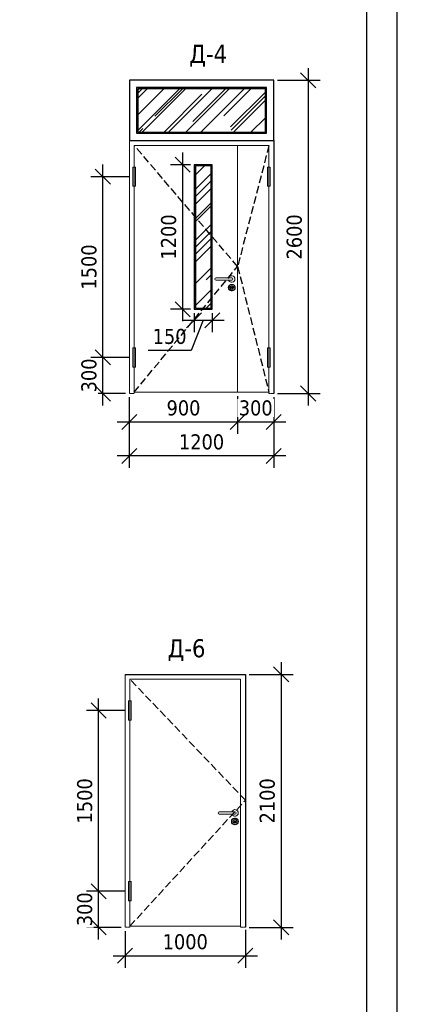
# Model space of a CAD drawing. Header units: millimetres. Extents: x 1112040 to 6903494, y -332921 to -150905.
# Tile 143 of 150: x 2144771 to 2151346, y -230887 to -214540. Entities that reach past the tile are written whole.
import ezdxf

# ---------------------------------------------------------------- set-up
doc = ezdxf.new("R2010")
doc.units = ezdxf.units.MM
doc.linetypes.add('GOST2.303 4', pattern=[7, 5, -2, 0])
doc.linetypes.add('HID', pattern=[0.375, 0.25, -0.125])
doc.layers.add('doors', color=7, linetype='Continuous', lineweight=20)
doc.layers.add('потолок', color=7, linetype='Continuous')
doc.styles.get("Standard").update_dxf_attribs({"font": 'isocpeui.ttf'})
doc.styles.add('Tahoma', font='tahoma.ttf')
doc.styles.add('ГОСТ 2.304', font='CS_Gost2304.shx')
doc.dimstyles.new('СПДС', dxfattribs={"dimscale": 100, "dimtxt": 2.5, "dimasz": 2.5, "dimexe": 2, "dimexo": 0.625, "dimgap": 1, "dimtad": 1, "dimdec": 0, "dimtxsty": 'ГОСТ 2.304', "dimblk": 'OBLIQUE', "dimblk1": 'OBLIQUE', "dimblk2": 'OBLIQUE', "dimcen": 2.5, "dimdle": 2, "dimadec": 0, "dimazin": 2, "dimtfac": 0.75, "dimtdec": 4, "dimtmove": 1, "dimatfit": 3, "dimfxl": 1, "dimtfill": 1, "dimtolj": 1, "dimarcsym": 1})

# ---------------------------------------------------------------- blocks, each defined once
blk = doc.blocks.new('_Oblique')
at = {"color": 0, "linetype": 'ByBlock', "lineweight": -2}
blk.add_line((-0.5, -0.5), (0.5, 0.5), dxfattribs=at)
blk = doc.blocks.new('*D3551')
at = {"color": 0, "lineweight": -2, "ltscale": 75, "transparency": 16777216}
for p, q in [((2146153, -220946), (2146153, -219946)), ((2146589, -220146), (2145953, -220146)), ((2146531, -220746), (2145953, -220746))]:
    blk.add_line(p, q, dxfattribs=at)
at = {"color": 0, "lineweight": 18, "ltscale": 75, "transparency": 16777216, "insert": (2145923, -220446), "char_height": 250, "attachment_point": 5, "rotation": 90, "style": 'Tahoma', "bg_fill": 3, "box_fill_scale": 1.1, "bg_fill_color": 256, "bg_fill_true_color": 13158600, "bg_fill_transparency": 0}
blk.add_mtext('\\A1;300', dxfattribs=at)
at = {"color": 0, "lineweight": -2, "ltscale": 75, "transparency": 16777216, "xscale": 250, "yscale": 250, "zscale": 250}
for p, rotation in [((2146153, -220146), 90), ((2146153, -220746), 270)]:
    blk.add_blockref('_Oblique', p, dxfattribs=dict(at, rotation=rotation))
blk = doc.blocks.new('*D3531')
at = {"color": 0, "lineweight": -2, "ltscale": 75, "transparency": 16777216}
for p, q in [((2146153, -220346), (2146153, -216946)), ((2146589, -217146), (2145953, -217146)), ((2146531, -220146), (2145953, -220146))]:
    blk.add_line(p, q, dxfattribs=at)
at = {"color": 0, "lineweight": -2, "ltscale": 75, "transparency": 16777216, "xscale": 250, "yscale": 250, "zscale": 250}
for p, rotation in [((2146153, -217146), 90), ((2146153, -220146), 270)]:
    blk.add_blockref('_Oblique', p, dxfattribs=dict(at, rotation=rotation))
at = {"color": 0, "lineweight": 18, "ltscale": 75, "transparency": 16777216, "insert": (2145923, -218646), "char_height": 250, "attachment_point": 5, "rotation": 90, "style": 'Tahoma', "bg_fill": 3, "box_fill_scale": 1.1, "bg_fill_color": 256, "bg_fill_true_color": 13158600, "bg_fill_transparency": 0}
blk.add_mtext('\\A1;1500', dxfattribs=at)
blk = doc.blocks.new('*D3532')
at = {"color": 0, "lineweight": -2, "ltscale": 75, "transparency": 16777216}
for p, q in [((2149565, -215346), (2149565, -220946)), ((2149056, -215546), (2149765, -215546)), ((2149056, -220746), (2149765, -220746))]:
    blk.add_line(p, q, dxfattribs=at)
at = {"color": 0, "lineweight": -2, "ltscale": 75, "transparency": 16777216, "xscale": 250, "yscale": 250, "zscale": 250}
for p, rotation in [((2149565, -215546), 90), ((2149565, -220746), 270)]:
    blk.add_blockref('_Oblique', p, dxfattribs=dict(at, rotation=rotation))
at = {"color": 0, "lineweight": 18, "ltscale": 75, "transparency": 16777216, "insert": (2149335, -218146), "char_height": 250, "attachment_point": 5, "rotation": 90, "style": 'Tahoma', "bg_fill": 3, "box_fill_scale": 1.1, "bg_fill_color": 256, "bg_fill_true_color": 13158600, "bg_fill_transparency": 0}
blk.add_mtext('\\A1;2600', dxfattribs=at)
blk = doc.blocks.new('*D3533')
at = {"color": 0, "lineweight": -2, "ltscale": 75, "transparency": 16777216}
for p, q in [((2146593, -220809), (2146593, -221982)), ((2148993, -220809), (2148993, -221982)), ((2149193, -221782), (2146393, -221782))]:
    blk.add_line(p, q, dxfattribs=at)
at = {"color": 0, "lineweight": -2, "ltscale": 75, "transparency": 16777216, "xscale": 250, "yscale": 250, "zscale": 250, "rotation": 180}
blk.add_blockref('_Oblique', (2146593, -221782), dxfattribs=at)
at = {"color": 0, "lineweight": -2, "ltscale": 75, "transparency": 16777216, "xscale": 250, "yscale": 250, "zscale": 250}
blk.add_blockref('_Oblique', (2148993, -221782), dxfattribs=at)
at = {"color": 0, "lineweight": 18, "ltscale": 75, "transparency": 16777216, "insert": (2147793, -221551), "char_height": 250, "attachment_point": 5, "style": 'Tahoma', "bg_fill": 3, "box_fill_scale": 1.1, "bg_fill_color": 256, "bg_fill_true_color": 13158600, "bg_fill_transparency": 0}
blk.add_mtext('\\A1;1200', dxfattribs=at)
blk = doc.blocks.new('*D3534')
at = {"color": 0, "lineweight": -2, "ltscale": 75, "transparency": 16777216}
for p, q in [((2146593, -220809), (2146593, -221417)), ((2148393, -220789), (2148393, -221417)), ((2146393, -221217), (2148593, -221217))]:
    blk.add_line(p, q, dxfattribs=at)
at = {"color": 0, "lineweight": -2, "ltscale": 75, "transparency": 16777216, "xscale": 250, "yscale": 250, "zscale": 250, "rotation": 180}
blk.add_blockref('_Oblique', (2146593, -221217), dxfattribs=at)
at = {"color": 0, "lineweight": -2, "ltscale": 75, "transparency": 16777216, "xscale": 250, "yscale": 250, "zscale": 250}
blk.add_blockref('_Oblique', (2148393, -221217), dxfattribs=at)
at = {"color": 0, "lineweight": 18, "ltscale": 75, "transparency": 16777216, "insert": (2147493, -220987), "char_height": 250, "attachment_point": 5, "style": 'Tahoma', "bg_fill": 3, "box_fill_scale": 1.1, "bg_fill_color": 256, "bg_fill_true_color": 13158600, "bg_fill_transparency": 0}
blk.add_mtext('\\A1;900', dxfattribs=at)
blk = doc.blocks.new('*D3535')
at = {"color": 0, "lineweight": -2, "ltscale": 75, "transparency": 16777216}
for p, q in [((2148393, -220789), (2148393, -221417)), ((2148993, -220809), (2148993, -221417)), ((2148193, -221217), (2149193, -221217))]:
    blk.add_line(p, q, dxfattribs=at)
at = {"color": 0, "lineweight": 18, "ltscale": 75, "transparency": 16777216, "insert": (2148693, -220987), "char_height": 250, "attachment_point": 5, "style": 'Tahoma', "bg_fill": 3, "box_fill_scale": 1.1, "bg_fill_color": 256, "bg_fill_true_color": 13158600, "bg_fill_transparency": 0}
blk.add_mtext('\\A1;300', dxfattribs=at)
at = {"color": 0, "lineweight": -2, "ltscale": 75, "transparency": 16777216, "xscale": 250, "yscale": 250, "zscale": 250, "rotation": 180}
blk.add_blockref('_Oblique', (2148393, -221217), dxfattribs=at)
at = {"color": 0, "lineweight": -2, "ltscale": 75, "transparency": 16777216, "xscale": 250, "yscale": 250, "zscale": 250}
blk.add_blockref('_Oblique', (2148993, -221217), dxfattribs=at)
blk = doc.blocks.new('*D3552')
at = {"color": 0, "lineweight": -2, "ltscale": 75, "transparency": 16777216}
for p, q in [((2147477, -216747), (2147477, -219547)), ((2147608, -216947), (2147277, -216947)), ((2147608, -219347), (2147277, -219347))]:
    blk.add_line(p, q, dxfattribs=at)
at = {"color": 0, "lineweight": -2, "ltscale": 75, "transparency": 16777216, "xscale": 250, "yscale": 250, "zscale": 250}
for p, rotation in [((2147477, -216947), 90), ((2147477, -219347), 270)]:
    blk.add_blockref('_Oblique', p, dxfattribs=dict(at, rotation=rotation))
at = {"color": 0, "lineweight": 18, "ltscale": 75, "transparency": 16777216, "insert": (2147247, -218147), "char_height": 250, "attachment_point": 5, "rotation": 90, "style": 'Tahoma', "bg_fill": 3, "box_fill_scale": 1.1, "bg_fill_color": 256, "bg_fill_true_color": 13158600, "bg_fill_transparency": 0}
blk.add_mtext('\\A1;1200', dxfattribs=at)
blk = doc.blocks.new('*D3536')
at = {"color": 0, "lineweight": -2, "ltscale": 75, "transparency": 16777216}
for p, q in [((2147470, -219530), (2148171, -219530)), ((2147821, -219530), (2147618, -220030)), ((2147670, -219410), (2147670, -219730)), ((2147971, -219410), (2147971, -219730)), ((2147618, -220030), (2146907, -220030))]:
    blk.add_line(p, q, dxfattribs=at)
at = {"color": 0, "lineweight": -2, "ltscale": 75, "transparency": 16777216, "xscale": 250, "yscale": 250, "zscale": 250}
blk.add_blockref('_Oblique', (2147971, -219530), dxfattribs=at)
at = {"color": 0, "lineweight": 18, "ltscale": 75, "transparency": 16777216, "insert": (2147262, -219800), "char_height": 250, "attachment_point": 5, "style": 'Tahoma', "bg_fill": 3, "box_fill_scale": 1.1, "bg_fill_color": 256, "bg_fill_true_color": 13158600, "bg_fill_transparency": 0}
blk.add_mtext('\\A1;150', dxfattribs=at)
at = {"color": 0, "lineweight": -2, "ltscale": 75, "transparency": 16777216, "xscale": 250, "yscale": 250, "zscale": 250, "rotation": 180}
blk.add_blockref('_Oblique', (2147670, -219530), dxfattribs=at)
blk = doc.blocks.new('*D3557')
at = {"color": 0, "lineweight": -2, "ltscale": 75, "transparency": 16777216}
for p, q in [((2146082, -229809), (2146082, -228809)), ((2146518, -229009), (2145882, -229009)), ((2146460, -229609), (2145882, -229609))]:
    blk.add_line(p, q, dxfattribs=at)
at = {"color": 0, "lineweight": 18, "ltscale": 75, "transparency": 16777216, "insert": (2145852, -229309), "char_height": 250, "attachment_point": 5, "rotation": 90, "style": 'Tahoma', "bg_fill": 3, "box_fill_scale": 1.1, "bg_fill_color": 256, "bg_fill_true_color": 13158600, "bg_fill_transparency": 0}
blk.add_mtext('\\A1;300', dxfattribs=at)
at = {"color": 0, "lineweight": -2, "ltscale": 75, "transparency": 16777216, "xscale": 250, "yscale": 250, "zscale": 250}
for p, rotation in [((2146082, -229009), 90), ((2146082, -229609), 270)]:
    blk.add_blockref('_Oblique', p, dxfattribs=dict(at, rotation=rotation))
blk = doc.blocks.new('*D3547')
at = {"color": 0, "lineweight": -2, "ltscale": 75, "transparency": 16777216}
for p, q in [((2146082, -229209), (2146082, -225809)), ((2146518, -226009), (2145882, -226009)), ((2146460, -229009), (2145882, -229009))]:
    blk.add_line(p, q, dxfattribs=at)
at = {"color": 0, "lineweight": -2, "ltscale": 75, "transparency": 16777216, "xscale": 250, "yscale": 250, "zscale": 250}
for p, rotation in [((2146082, -226009), 90), ((2146082, -229009), 270)]:
    blk.add_blockref('_Oblique', p, dxfattribs=dict(at, rotation=rotation))
at = {"color": 0, "lineweight": 18, "ltscale": 75, "transparency": 16777216, "insert": (2145852, -227509), "char_height": 250, "attachment_point": 5, "rotation": 90, "style": 'Tahoma', "bg_fill": 3, "box_fill_scale": 1.1, "bg_fill_color": 256, "bg_fill_true_color": 13158600, "bg_fill_transparency": 0}
blk.add_mtext('\\A1;1500', dxfattribs=at)
blk = doc.blocks.new('*D3548')
at = {"color": 0, "lineweight": -2, "ltscale": 75, "transparency": 16777216}
for p, q in [((2149116, -225209), (2149116, -229809)), ((2148585, -225409), (2149316, -225409)), ((2148585, -229609), (2149316, -229609))]:
    blk.add_line(p, q, dxfattribs=at)
at = {"color": 0, "lineweight": -2, "ltscale": 75, "transparency": 16777216, "xscale": 250, "yscale": 250, "zscale": 250}
for p, rotation in [((2149116, -225409), 90), ((2149116, -229609), 270)]:
    blk.add_blockref('_Oblique', p, dxfattribs=dict(at, rotation=rotation))
at = {"color": 0, "lineweight": 18, "ltscale": 75, "transparency": 16777216, "insert": (2148886, -227509), "char_height": 250, "attachment_point": 5, "rotation": 90, "style": 'Tahoma', "bg_fill": 3, "box_fill_scale": 1.1, "bg_fill_color": 256, "bg_fill_true_color": 13158600, "bg_fill_transparency": 0}
blk.add_mtext('\\A1;2100', dxfattribs=at)
blk = doc.blocks.new('*D3549')
at = {"color": 0, "lineweight": -2, "ltscale": 75, "transparency": 16777216}
for p, q in [((2146522, -229671), (2146522, -230280)), ((2148522, -229651), (2148522, -230280)), ((2146322, -230080), (2148722, -230080))]:
    blk.add_line(p, q, dxfattribs=at)
at = {"color": 0, "lineweight": -2, "ltscale": 75, "transparency": 16777216, "xscale": 250, "yscale": 250, "zscale": 250, "rotation": 180}
blk.add_blockref('_Oblique', (2146522, -230080), dxfattribs=at)
at = {"color": 0, "lineweight": -2, "ltscale": 75, "transparency": 16777216, "xscale": 250, "yscale": 250, "zscale": 250}
blk.add_blockref('_Oblique', (2148522, -230080), dxfattribs=at)
at = {"color": 0, "lineweight": 18, "ltscale": 75, "transparency": 16777216, "insert": (2147522, -229850), "char_height": 250, "attachment_point": 5, "style": 'Tahoma', "bg_fill": 3, "box_fill_scale": 1.1, "bg_fill_color": 256, "bg_fill_true_color": 13158600, "bg_fill_transparency": 0}
blk.add_mtext('\\A1;1000', dxfattribs=at)

msp = doc.modelspace()

# ---------------------------------------------------------------- hatches: boundary and pattern name
at = {"lineweight": 13, "ltscale": 10000, "true_color": 0xb3daff}
h = msp.add_hatch(dxfattribs=at)
h.set_pattern_fill('AR-RROOF', color=141, scale=15, angle=45)
h.set_pattern_definition([(45, (232375, -466336.82), (323.28922, 862.10459), [5715, -762, 1905, -381]), (45, (232598.6, -465843.8), (-627.7199, 88.90454), [1143, -125.73, 2286, -285.75]), (45, (232280.72, -465973.12), (1220.416807, 1581.423103), [3048, -533.4, 1524, -381])])
h.paths.add_polyline_path([(2146733.2, -216406.2), (2148853.2, -216406.2), (2148853.2, -215686.2), (2146733.2, -215686.2)])
h = msp.add_hatch(dxfattribs=at)
h.set_pattern_fill('AR-RROOF', color=141, scale=15, angle=45)
h.set_pattern_definition([(45, (2415849.35, 58887.46), (323.28922, 862.1046), [5715, -762, 1905, -381]), (45, (2416072.96, 59380.5), (-627.7199, 88.90454), [1143, -125.73, 2286, -285.75]), (45, (2415755.06, 59251.16), (1220.4168, 1581.4231), [3048, -533.4, 1524, -381])])
h.paths.add_polyline_path([(2147690.3, -216967), (2147950.7, -216967), (2147950.7, -219327.1), (2147690.3, -219327.1)])

# ---------------------------------------------------------------- linework, layer by layer
at = {"ltscale": 75}
for points in [[(2148279.5, -218988), (2148308.8, -218988)], [(2148333.5, -227850.6), (2148362.9, -227850.6)]]:
    msp.add_lwpolyline(points, dxfattribs=at)
for centre, radius in [((2148294.1, -218988), 54.3), ((2148294.1, -218988), 29.3), ((2148348.2, -227850.6), 54.3), ((2148348.2, -227850.6), 29.3)]:
    msp.add_circle(centre, radius, dxfattribs=at)
at = {"layer": 'doors', "lineweight": 20}
for p, q in [((2146593.2, -220746.2), (2146593.2, -216546.2)), ((2146673.2, -220746.2), (2146673.2, -216626.2)), ((2146673.2, -216626.2), (2148913.2, -216626.2)), ((2148393.2, -220726.2), (2148393.2, -216626.2)), ((2148913.2, -216626.2), (2148913.2, -220746.2)), ((2148913.2, -220726.2), (2146673.2, -220726.2)), ((2146522.1, -229608.7), (2146522.1, -225408.7)), ((2146602.1, -229608.7), (2146602.1, -225488.7)), ((2146602.1, -225488.7), (2148442.1, -225488.7)), ((2148442.1, -225488.7), (2148442.1, -229608.7)), ((2148522.1, -229588.7), (2148522.1, -225488.7)), ((2148442.1, -229588.7), (2146602.1, -229588.7))]:
    msp.add_line(p, q, dxfattribs=at)
at = {"layer": 'doors'}
for p, q in [((2148294.1, -218826.2), (2148034.1, -218826.2)), ((2148294.1, -218866.2), (2148034.1, -218866.2)), ((2148348.2, -227688.7), (2148088.2, -227688.7)), ((2148348.2, -227728.7), (2148088.2, -227728.7))]:
    msp.add_line(p, q, dxfattribs=at)
at = {"layer": 'doors', "linetype": 'HID', "lineweight": 5, "ltscale": 0.5}
for p, q in [((2146673.2, -220746.2), (2146593.2, -220746.2)), ((2148993.2, -220746.2), (2148913.2, -220746.2)), ((2146602.1, -229608.7), (2146522.1, -229608.7)), ((2148522.1, -229608.7), (2148442.1, -229608.7))]:
    msp.add_line(p, q, dxfattribs=at)
at = {"layer": 'doors', "lineweight": 20}
for points in [[(2146651.2, -216986.2), (2146651.2, -217306.2), (2146695.2, -217306.2), (2146695.2, -216986.2)], [(2146651.2, -219986.2), (2146651.2, -220306.2), (2146695.2, -220306.2), (2146695.2, -219986.2)], [(2146580.1, -225848.7), (2146580.1, -226168.7), (2146624.1, -226168.7), (2146624.1, -225848.7)], [(2146580.1, -228848.7), (2146580.1, -229168.7), (2146624.1, -229168.7), (2146624.1, -228848.7)]]:
    msp.add_lwpolyline(points, close=True, dxfattribs=at)
at = {"layer": 'doors'}
for centre, radius, start, end in [((2148034.1, -218846.2), 20, 90, 270), ((2148294.1, -218846.2), 54.3, 201.59491, 158.40509), ((2148294.1, -218846.2), 20, 270, 90), ((2148294.1, -218846.2), 20, 270, 90), ((2148294.1, -218988), 54.3, 21.59491, 338.40509), ((2148088.2, -227708.7), 20, 90, 270), ((2148348.2, -227708.7), 54.3, 201.59491, 158.40509), ((2148348.2, -227708.7), 20, 270, 90), ((2148348.2, -227708.7), 20, 270, 90), ((2148348.2, -227850.6), 54.3, 21.59491, 338.40509)]:
    msp.add_arc(centre, radius, start, end, dxfattribs=at)
at = {"layer": 'потолок', "ltscale": 100}
for points in [[(2146713.2, -216426.2), (2148873.2, -216426.2), (2148873.2, -215666.2), (2146713.2, -215666.2)], [(2146733.2, -216406.2), (2148853.2, -216406.2), (2148853.2, -215686.2), (2146733.2, -215686.2)]]:
    msp.add_lwpolyline(points, close=True, dxfattribs=at)
for points in [[(2147970.7, -218866.2), (2147970.7, -216947), (2147670.3, -216947), (2147670.3, -219347.1), (2147970.7, -219347.1), (2147970.7, -218866.2)], [(2147950.7, -218866.2), (2147950.7, -216967), (2147690.3, -216967), (2147690.3, -219327.1), (2147950.7, -219327.1), (2147950.7, -218866.2)]]:
    msp.add_lwpolyline(points, dxfattribs=at)

# ---------------------------------------------------------------- texts
at = {"color": 0, "char_height": 300, "width": 916.11, "attachment_point": 1, "style": 'Tahoma'}
for s, insert in [('Д-4', (2147588.7, -214956.9)), ('Д-6', (2147229.1, -224825.3))]:
    msp.add_mtext(s, dxfattribs=dict(at, insert=insert))
at = {"attachment_point": 4, "style": 'Tahoma'}
for s, insert, char_height, width in [('\\pi693.61028;Монтаж \\P\\pi587.23016;стальных \\P\\pi322.46186;плинтусов из \\P\\pi719.83594;гнутого \\P\\pi631.62909;профиля', (2056526.3, -219014.6), 220, 2453.238), ('\\pi257.142;{\\T0.95;Шнур сварочный для горячей спайки швов релина    }', (2075960.9, -225058.2), 267.857, 13104.645)]:
    msp.add_mtext(s, dxfattribs=dict(at, insert=insert, char_height=char_height, width=width))
at = {"ltscale": 100, "insert": (2009138.5, -227518.2), "char_height": 500, "width": 24639.954, "attachment_point": 1, "style": 'Tahoma'}
msp.add_mtext('\\pi4656.10873;Ведомость объемов работ, выполненных взамен \\P\\pi6242.40826;демонтированных элементов отделки.', dxfattribs=at)

# ---------------------------------------------------------------- next in the draw order: dimensions: what is measured, and where the dimension line sits
at = {"lineweight": 18, "ltscale": 75}
for base, p1, p2, picture, middle in [((2149565.3, -220746.2), (2148993.2, -215546.2), (2148993.2, -220746.2), '*D3532', (2149335.1, -218146.2)), ((2149116.1, -229608.7), (2148522.1, -225408.7), (2148522.1, -229608.7), '*D3548', (2148885.9, -227508.7))]:
    dim = msp.add_linear_dim(base=base, p1=p1, p2=p2, angle=90, dimstyle='СПДС', override={"dimlfac": 0.5, "dimtxsty": 'Tahoma'}, dxfattribs=at)
    dim.commit()
    dim.dimension.update_dxf_attribs({"geometry": picture, "text_midpoint": middle})
for base, p1, p2, picture, middle in [((2147476.9, -219347.1), (2147670.3, -216947), (2147670.3, -219347.1), '*D3552', (2147476.9, -218147.1)), ((2146153.2, -220146.2), (2146593.2, -220746.2), (2146651.2, -220146.2), '*D3551', (2146153.2, -220446.2)), ((2146082.1, -229008.7), (2146522.1, -229608.7), (2146580.1, -229008.7), '*D3557', (2146082.1, -229308.7))]:
    dim = msp.add_linear_dim(base=base, p1=p1, p2=p2, angle=90, dimstyle='СПДС', override={"dimlfac": 0.5, "dimtxsty": 'Tahoma'}, dxfattribs=at)
    dim.commit()
    dim.dimension.update_dxf_attribs({"geometry": picture, "text_midpoint": middle, "dimtype": 160})

# ---------------------------------------------------------------- next in the draw order: linework, layer by layer
at = {"layer": 'doors', "lineweight": 20}
for points in [[(2148935.2, -216986.2), (2148935.2, -217306.2), (2148891.2, -217306.2), (2148891.2, -216986.2)], [(2148935.2, -219986.2), (2148935.2, -220306.2), (2148891.2, -220306.2), (2148891.2, -219986.2)]]:
    msp.add_lwpolyline(points, close=True, dxfattribs=at)
at = {"layer": 'потолок', "ltscale": 100}
msp.add_lwpolyline([(2146593.2, -216546.2), (2148993.2, -216546.2), (2148993.2, -215546.2), (2146593.2, -215546.2)], close=True, dxfattribs=at)

# ---------------------------------------------------------------- next in the draw order: texts
at = {"ltscale": 100, "attachment_point": 1, "style": 'Tahoma'}
for s, insert, char_height, width in [('\\pi4287.39764;Ведомость объемов работ по установке и ремонту дверей и окон.  ', (2110587.3, -214913.7), 350, 23176.776), ('\\pi1246.53828;Единица \\P\\pi958.52619; измерения ', (2125265.7, -215834.6), 300, 4048.483)]:
    msp.add_mtext(s, dxfattribs=dict(at, insert=insert, char_height=char_height, width=width))

# ---------------------------------------------------------------- next in the draw order: dimensions: what is measured, and where the dimension line sits
at = {"lineweight": 18, "ltscale": 75}
for base, p1, p2, picture, middle in [((2146153.2, -217146.2), (2146593.2, -220146.2), (2146651.2, -217146.2), '*D3531', (2145923.1, -218646.2)), ((2146082.1, -226008.7), (2146522.1, -229008.7), (2146580.1, -226008.7), '*D3547', (2145852, -227508.7))]:
    dim = msp.add_linear_dim(base=base, p1=p1, p2=p2, angle=90, dimstyle='СПДС', override={"dimlfac": 0.5, "dimtxsty": 'Tahoma'}, dxfattribs=at)
    dim.commit()
    dim.dimension.update_dxf_attribs({"geometry": picture, "text_midpoint": middle})
for base, p1, p2, picture, middle in [((2147970.7, -219529.8), (2147670.3, -219347.1), (2147970.7, -219347.1), '*D3536', (2147518.1, -220029.8)), ((2146593.2, -221781.7), (2148993.2, -220746.2), (2146593.2, -220746.2), '*D3533', (2147793.2, -221781.7))]:
    dim = msp.add_linear_dim(base=base, p1=p1, p2=p2, angle=180, dimstyle='СПДС', override={"dimlfac": 0.5, "dimtxsty": 'Tahoma'}, dxfattribs=at)
    dim.commit()
    dim.dimension.update_dxf_attribs({"geometry": picture, "text_midpoint": middle, "dimtype": 160})
dim = msp.add_linear_dim(base=(2148522.1, -230080), p1=(2146522.1, -229608.7), p2=(2148522.1, -229588.7), dimstyle='СПДС', override={"dimlfac": 0.5, "dimtxsty": 'Tahoma'}, dxfattribs=at)
dim.commit()
dim.dimension.update_dxf_attribs({"geometry": '*D3549', "text_midpoint": (2147522.1, -229849.8)})

# ---------------------------------------------------------------- next in the draw order: linework, layer by layer
at = {"ltscale": 100}
msp.add_lwpolyline([(2146522.1, -225408.7), (2148522.1, -225408.7), (2148522.1, -229608.7)], dxfattribs=at)
at = {"color": 223, "linetype": 'GOST2.303 4', "ltscale": 25}
msp.add_lwpolyline([(2146602.1, -229588.7), (2148522.1, -227498.7), (2146602.1, -225488.7)], dxfattribs=at)

# ---------------------------------------------------------------- next in the draw order: texts
at = {"style": 'Tahoma'}
for s, insert, char_height, width, attachment_point in [('\\pi468.14353;Плинтус из\\P\\pi617.00182;пластика \\P\\pi1179.33896; ', (2029173.7, -218173.3), 220, 2453.238, 4), ('\\pi-560,l560,t560;{\\T0.95;1.^IКерамогранитная плитка} {\\fTahoma|b0|i0|c162|p34;(}нескользящие{\\fTahoma|b0|i0|c162|p34;) - }600x600x{\\fTahoma|b0|i0|c162|p34;15}мм{\\fTahoma|b0|i0|c162|p34;.} \\P2.^IСтяжка из цементно{\\fTahoma|b0|i0|c162|p34;-}песчаной смеси {\\fTahoma|b0|i0|c162|p34;(}ЦПС{\\fTahoma|b0|i0|c162|p34;)} М{\\fTahoma|b0|i0|c162|p34;200 c }армированием из композитной арматуры {\\fTahoma|b0|i0|c162|p34;Ø4 }АБК ячейкой {\\fTahoma|b0|i0|c162|p34;150}х{\\fTahoma|b0|i0|c162|p34;150}мм{\\fTahoma|b0|i0|c162|p34;-}2{\\fTahoma|b0|i0|c162|p34;0 }мм{\\fTahoma|b0|i0|c162|p34;.} \\P3.^IЖидкость гидроизоляция \\P4.^IСтяжка из цементно -песчаной смеси (ЦПС) М150-50 мм. \\P5.^IЖ / б плита перекрытия, толщ. 220мм', (2075595.6, -225691.7), 250, 14259.968, 1)]:
    msp.add_mtext(s, dxfattribs=dict(at, insert=insert, char_height=char_height, width=width, attachment_point=attachment_point))
at = {"ltscale": 100, "insert": (1278866.5, -225091.9), "char_height": 812.25, "width": 30724.842, "attachment_point": 1, "line_spacing_factor": 0.862598}
msp.add_mtext("\\pi677.61802;Toshkent viloyati, Qibray tumani, Ma'rifat MFY, Qoramurt \\P\\pi3956.15439;ko'chasida 50 o'rinli “Xospis” binosini qurish \\P\\pi6614.11944;(qo'shimcha ishlar va o'zgarishlar) ", dxfattribs=at)

# ---------------------------------------------------------------- next in the draw order: dimensions: what is measured, and where the dimension line sits
at = {"lineweight": 18, "ltscale": 75}
dim = msp.add_linear_dim(base=(2148393.2, -221217.4), p1=(2146593.2, -220746.2), p2=(2148393.2, -220726.2), dimstyle='СПДС', override={"dimlfac": 0.5, "dimtxsty": 'Tahoma'}, dxfattribs=at)
dim.commit()
dim.dimension.update_dxf_attribs({"geometry": '*D3534', "text_midpoint": (2147493.2, -220987.3)})

# ---------------------------------------------------------------- next in the draw order: dimensions: what is measured, and where the dimension line sits
dim = msp.add_linear_dim(base=(2148993.2, -221217.4), p1=(2148393.2, -220726.2), p2=(2148993.2, -220746.2), dimstyle='СПДС', override={"dimlfac": 0.5, "dimtxsty": 'Tahoma'}, dxfattribs=at)
dim.commit()
dim.dimension.update_dxf_attribs({"geometry": '*D3535', "text_midpoint": (2148693.2, -221217.4), "dimtype": 160})

# ---------------------------------------------------------------- next in the draw order: linework, layer by layer
at = {"linetype": 'Continuous', "lineweight": 25, "ltscale": 100}
for points in [[(2109042.1, -241937.9), (2151042.1, -241937.9), (2151042.1, -212237.9), (2109042.1, -212237.9), (2109042.1, -241937.9)], [(2111042.1, -241437.9), (2150542.1, -241437.9), (2150542.1, -212737.9), (2111042.1, -212737.9), (2111042.1, -241437.9)]]:
    msp.add_lwpolyline(points, dxfattribs=at)
at = {"ltscale": 100}
msp.add_lwpolyline([(2146593.2, -216546.2), (2148993.2, -216546.2), (2148993.2, -220746.2)], dxfattribs=at)
at = {"color": 223, "linetype": 'GOST2.303 4', "ltscale": 25}
for points in [[(2146673.2, -220726.2), (2148393.2, -218636.2), (2146673.2, -216626.2)], [(2148913.2, -216626.2), (2148393.2, -218636.2), (2148913.2, -220726.2)]]:
    msp.add_lwpolyline(points, dxfattribs=at)

# ---------------------------------------------------------------- next in the draw order: texts
at = {"ltscale": 100, "char_height": 250, "width": 13445.23, "attachment_point": 1, "style": 'Tahoma'}
for s, insert in [('\\pi-567.3024,l567.3024,t567.3024;1.^IТаркетт - 8мм. \\P2.^IНаливной пол - 4мм.\\P3.^IГрунтовка.\\P4.^IСтяжка из цементно -песч. раствора М150 c армированием из композитной арматуры Ø4 АБК ячейкой 150х150мм- 50мм. \\P\\pi0,l0,tz;    (с выравнением поверхности "верталётом").\\P\\pi-567.3024,l567.3024,t567.3024;5.^IЖ / б плита перекрытия , толщ. - 220 мм.', (2075627, -216346)), ('\\pi-567.3024,l567.3024,t567.3024;1.^IПокрытие-ПВХ линолеум "Релин" -2мм. \\P\\pi0,l0,tz;     с плинтусом сгибом на клею h=70 мм. \\P\\pi-567.3024,l567.3024,t567.3024;2.^IНаливной пол - 4мм.\\P3.^IГрунтовка.\\P4.^IСтяжка из цементно -песч. раствора М150 c армированием из композитной арматуры Ø4 АБК ячейкой 150х150мм- 50мм. \\P\\pi0,l0,tz;    (с выравнением поверхности "верталётом").\\P\\pi-567.3024,l567.3024,t567.3024;5.^IЖ / б плита перекрытия , толщ. - 220 мм.', (2075627, -220966))]:
    msp.add_mtext(s, dxfattribs=dict(at, insert=insert))

doc.saveas('drawing.dxf')
